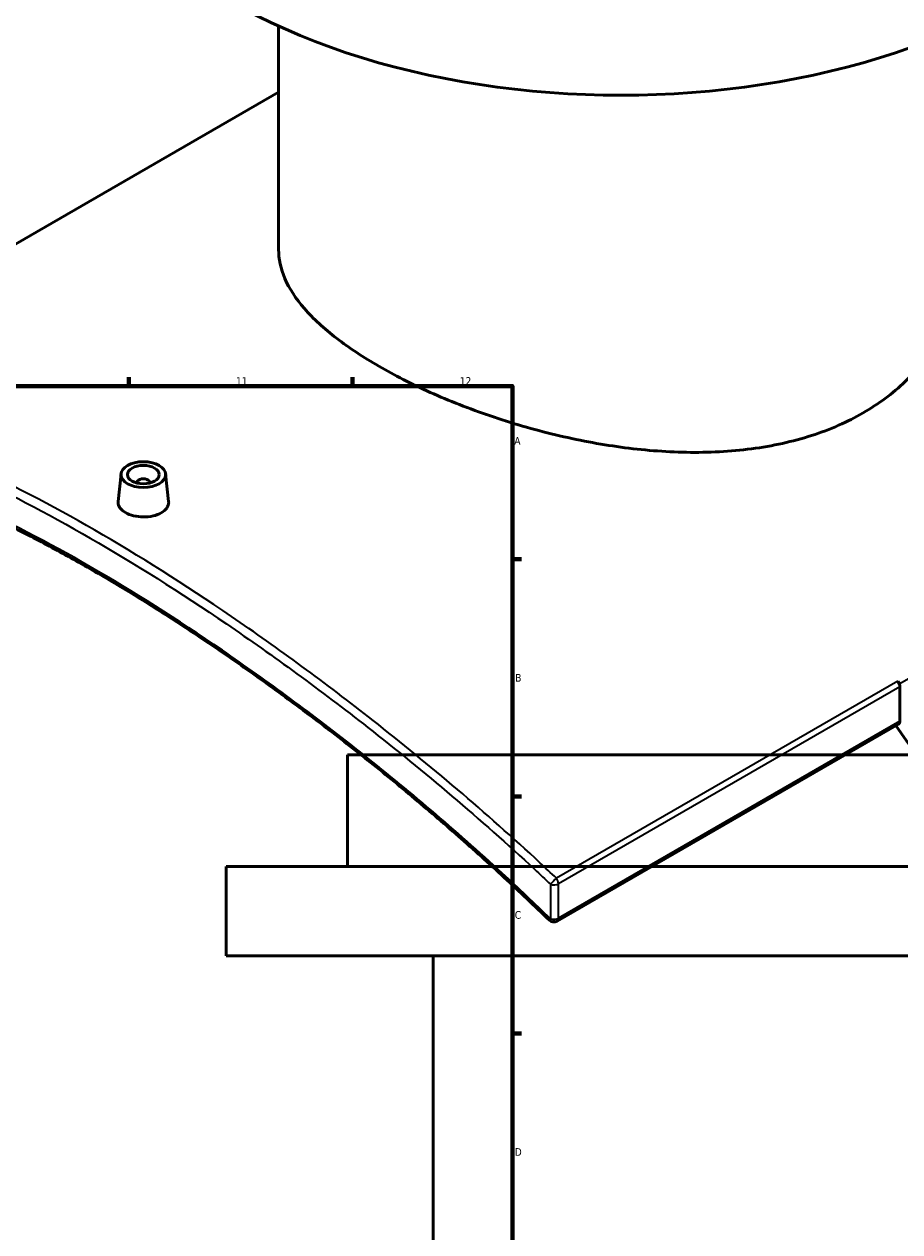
# Model space of a CAD drawing. Header units: millimetres. Extents: x -604 to 1138, y -275 to 894.
# Tile 9 of 11: x 668 to 942, y 309 to 687. Entities that reach past the tile are written whole.
import ezdxf

# ---------------------------------------------------------------- set-up
doc = ezdxf.new("R2010")
doc.units = ezdxf.units.MM
for name, color, linetype, lineweight in [('Border (ANSI)', 7, 'Continuous', 70), ('Visible (ANSI)', 7, 'Continuous', 50), ('Visible Narrow (ANSI)', 7, 'Continuous', 35)]:
    doc.layers.add(name, color=color, linetype=linetype, lineweight=lineweight)
doc.styles.add('Note Text (ANSI)', font='tahoma.ttf')

# ---------------------------------------------------------------- blocks, each defined once
blk = doc.blocks.new('Borders Default Border')
at = {"layer": 'Border (ANSI)'}
for p, q in [((700.83, 574), (700.83, 576.8)), ((770.92, 574), (770.92, 576.8)), ((821, 519.75), (823.8, 519.75)), ((821, 445.5), (823.8, 445.5)), ((821, 371.25), (823.8, 371.25))]:
    blk.add_line(p, q, dxfattribs=at)
at = {"layer": 'Border (ANSI)', "flags": 128}
blk.add_lwpolyline([(20, 20), (20, 574), (821, 574), (821, 20), (20, 20)], dxfattribs=at)
at = {"layer": 'Border (ANSI)', "color": 5, "true_color": 0x0000ff, "char_height": 2.4, "attachment_point": 7, "style": 'Note Text (ANSI)'}
for s, insert in [('11', (734.43, 574.4)), ('12', (804.52, 574.4)), ('A', (821.58, 555.68)), ('B', (821.87, 481.43)), ('C', (821.71, 407.13)), ('D', (821.72, 332.93))]:
    blk.add_mtext(s, dxfattribs=dict(at, insert=insert))

msp = doc.modelspace()

# ---------------------------------------------------------------- linework, layer by layer
at = {"layer": 'Visible (ANSI)'}
for p, q in [((747.77, 616.78), (747.77, 686.76)), ((577.8, 567.95), (747.77, 666.08)), ((698.43, 546.54), (697.5, 537.88)), ((712.4, 546.54), (713.33, 537.89)), ((703.42, 543.84), (703.42, 543.65)), ((707.42, 543.84), (707.42, 543.65)), ((942.3, 469.06), (942.3, 479.9)), ((941.88, 468.15), (834.97, 406.42)), ((1037.38, 458.55), (769.38, 458.55)), ((769.38, 423.55), (769.38, 458.55)), ((1075.38, 423.55), (731.38, 423.55)), ((731.38, 395.55), (731.38, 423.55)), ((1075.38, 395.55), (731.38, 395.55)), ((796.18, 223.55), (796.18, 395.55))]:
    msp.add_line(p, q, dxfattribs=at)
msp.add_arc((833.97, 408.15), 2, 225.7956, 300, dxfattribs=at)
for centre, major_axis, start_param, end_param in [((854.97, 764.42), (-172, 0), 0, 3.141593), ((705.42, 543.84), (-2, 0), 2.963882, 6.460896), ((940.88, 480.71), (1, -1.73), 0.785398, 1.774378), ((813.43, 330.55), (-165, 285.79), 4.912699, 4.91597), ((940.88, 469.88), (1, -1.73), 0, 0.785398), ((813.43, 330.55), (157.5, -272.8), 1.596916, 1.746085)]:
    msp.add_ellipse(centre, major_axis=major_axis, ratio=0.57735, start_param=start_param, end_param=end_param, dxfattribs=at)
for major_axis in [(-7, 0), (5, 0)]:
    msp.add_ellipse((705.42, 546.29), major_axis=major_axis, ratio=0.57735, dxfattribs=at)
for points, knots in [([(930.77, 565.6), (925.97, 562.83), (920.56, 560.43), (908.81, 556.63), (902.46, 555.23), (889.26, 553.49), (882.38, 553.15), (868.59, 553.39), (861.66, 553.97), (848.28, 555.8), (841.36, 557.1), (827.56, 560.41), (820.69, 562.41), (807.48, 566.91), (801.13, 569.42), (789.38, 574.68), (783.96, 577.45), (774.37, 582.99), (769.89, 585.93), (762, 592.01), (758.6, 595.13), (753.15, 601.41), (751.1, 604.56), (748.41, 610.77), (747.77, 613.83), (747.77, 616.78)], [0, 0, 0, 0, 2.03552, 2.03552, 4.07104, 4.07104, 6.10656, 6.10656, 8.14208, 8.14208, 10.176753, 10.176753, 12.211427, 12.211427, 14.2461, 14.2461, 16.280773, 16.280773, 18.315446, 18.315446, 20.35012, 20.35012, 22.384793, 22.384793, 24.419466, 24.419466, 24.419466, 24.419466]), ([(962.17, 616.78), (962.17, 612), (961.53, 607.05), (958.84, 597.29), (956.79, 592.48), (951.34, 583.45), (947.94, 579.22), (940.06, 571.68), (935.57, 568.37), (930.77, 565.6)], [56.981012, 56.981012, 56.981012, 56.981012, 59.016532, 59.016532, 61.052052, 61.052052, 63.087572, 63.087572, 65.123092, 65.123092, 65.123092, 65.123092]), ([(832.57, 406.72), (827.92, 411.24), (823.21, 415.71), (813.69, 424.49), (808.89, 428.81), (799.21, 437.31), (794.34, 441.48), (784.56, 449.67), (779.64, 453.68), (769.8, 461.52), (764.87, 465.36), (755.01, 472.84), (750.09, 476.49), (740.27, 483.58), (735.38, 487.02), (725.66, 493.69), (720.83, 496.92), (711.25, 503.14), (706.51, 506.14), (697.12, 511.89), (692.48, 514.64), (683.33, 519.89), (678.82, 522.38), (669.95, 527.11), (665.59, 529.34), (657.04, 533.51), (652.84, 535.46), (644.64, 539.07), (640.63, 540.73), (632.81, 543.76), (629, 545.13), (621.58, 547.56), (617.97, 548.63), (610.97, 550.46), (607.58, 551.23), (601.83, 552.29), (599.43, 552.66), (593.58, 553.38), (590.22, 553.61), (583.77, 553.68), (580.68, 553.52), (577.74, 553.17)], [5.310977, 5.310977, 5.310977, 5.310977, 7.264295, 7.264295, 9.217614, 9.217614, 11.170933, 11.170933, 13.124252, 13.124252, 15.077571, 15.077571, 17.030889, 17.030889, 18.984208, 18.984208, 20.937527, 20.937527, 22.890846, 22.890846, 24.844165, 24.844165, 26.797483, 26.797483, 28.750802, 28.750802, 30.704121, 30.704121, 32.65744, 32.65744, 34.610758, 34.610758, 36.564077, 36.564077, 38.517396, 38.517396, 39.982385, 39.982385, 42.179869, 42.179869, 44.377352, 44.377352, 44.377352, 44.377352]), ([(711.03, 534.32), (710.32, 533.91), (709.43, 533.56), (707.48, 533.11), (706.42, 533.01), (704.42, 533.03), (703.36, 533.15), (701.41, 533.64), (700.52, 533.99), (699.11, 534.81), (698.5, 535.32), (697.69, 536.43), (697.49, 537.03), (697.49, 537.69), (697.49, 537.78), (697.5, 537.88)], [0, 0, 0, 0, 0.298819, 0.298819, 0.597639, 0.597639, 0.896386, 0.896386, 1.195134, 1.195134, 1.493882, 1.493882, 1.792629, 1.792629, 1.841075, 1.841075, 1.841075, 1.841075]), ([(713.33, 537.89), (713.34, 537.79), (713.35, 537.69), (713.35, 537.01), (713.15, 536.39), (712.34, 535.24), (711.73, 534.73), (711.03, 534.32)], [4.1341327, 4.1341327, 4.1341327, 4.1341327, 4.1828969, 4.1828969, 4.4817163, 4.4817163, 4.7805356, 4.7805356, 4.7805356, 4.7805356])]:
    msp.add_open_spline(points, degree=3, knots=knots, dxfattribs=at)
at = {"layer": 'Visible Narrow (ANSI)'}
for p, q in [((1025.38, 528.74), (942.3, 480.77)), ((941.66, 481.63), (834.74, 419.9)), ((835.38, 418.17), (942.3, 479.9)), ((942.3, 469.06), (835.38, 407.33)), ((832.95, 417.99), (832.95, 407.16)), ((835.38, 407.33), (835.38, 418.17))]:
    msp.add_line(p, q, dxfattribs=at)
for centre, major_axis, ratio, start_param, end_param in [((833.97, 418.98), (-1.37, -1.46), 0.038786, 4.069283, 5.501378), ((833.97, 418.98), (-1, 1.73), 0.57735, 3.926991, 4.91597), ((833.97, 418.98), (2, 0), 0.57735, 4.18131, 5.497787), ((833.97, 408.15), (-1.39, -1.43), 0.022673, 5.501869, 6.283185), ((833.97, 408.15), (-2, 0), 0.57735, 1.039717, 2.356194), ((833.97, 408.15), (1, -1.73), 0.57735, 0, 0.785398)]:
    msp.add_ellipse(centre, major_axis=major_axis, ratio=ratio, start_param=start_param, end_param=end_param, dxfattribs=at)
for points, knots in [([(834.74, 419.9), (833.07, 421.48), (831.38, 423.06), (812.67, 440.41), (795.05, 455.39), (762.51, 480.95), (747.62, 491.86), (718.37, 511.84), (704.01, 520.89), (690.21, 528.86), (676.42, 536.82), (663.19, 543.69), (638.29, 554.99), (626.63, 559.41), (603.04, 566.24), (591.5, 568.11), (580.11, 568.04), (578.95, 568.01), (577.8, 567.95)], [-39.999222, -39.999222, -39.999222, -39.999222, -39.310619, -39.310619, -32.373727, -32.373727, -26.556539, -26.556539, -20.739346, -20.739346, -20.739346, -14.922153, -14.922153, -9.104966, -9.104966, -2.168074, -2.168074, -1.369657, -1.369657, -1.369657, -1.369657]), ([(577.33, 565.57), (578.31, 565.61), (579.31, 565.63), (590.48, 565.66), (601.97, 563.76), (625.45, 556.9), (637.06, 552.48), (661.87, 541.2), (675.05, 534.35), (688.8, 526.41), (702.55, 518.47), (716.86, 509.45), (746.03, 489.56), (760.89, 478.71), (793.34, 453.27), (810.93, 438.38), (829.6, 421.13), (831.28, 419.56), (832.95, 417.99)], [1.479471, 1.479471, 1.479471, 1.479471, 2.168074, 2.168074, 9.104966, 9.104966, 14.922153, 14.922153, 20.739346, 20.739346, 20.739346, 26.556539, 26.556539, 32.373727, 32.373727, 39.310619, 39.310619, 39.999222, 39.999222, 39.999222, 39.999222]), ([(832.95, 407.16), (827.97, 411.99), (822.92, 416.76), (803.19, 434.88), (788.14, 447.67), (758.71, 470.96), (744.32, 481.56), (716.05, 500.94), (702.16, 509.72), (688.8, 517.43), (675.44, 525.14), (662.62, 531.78), (638.47, 542.67), (627.14, 546.92), (604.01, 553.5), (592.62, 555.24), (580.76, 554.99), (579.03, 554.9), (577.33, 554.74)], [5.310977, 5.310977, 5.310977, 5.310977, 7.391424, 7.391424, 13.356047, 13.356047, 19.007074, 19.007074, 24.658105, 24.658105, 24.658105, 30.309136, 30.309136, 35.960163, 35.960163, 42.800045, 42.800045, 44.005509, 44.005509, 44.005509, 44.005509])]:
    msp.add_open_spline(points, degree=3, knots=knots, dxfattribs=at)

# ---------------------------------------------------------------- block references
msp.add_blockref('Borders Default Border', (0, 0))

doc.saveas('drawing.dxf')
